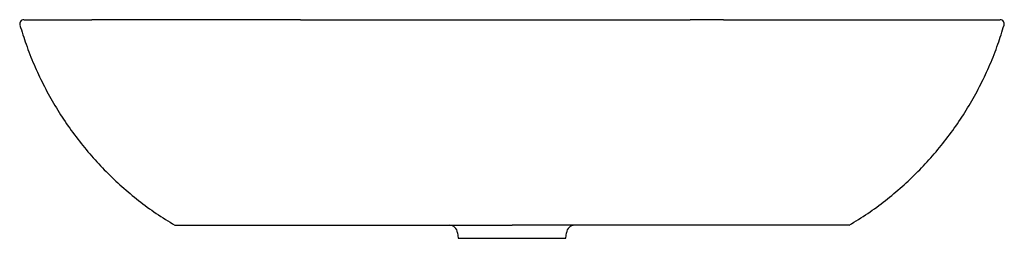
# Model space of a CAD drawing. Header units: millimetres. Extents: x 4588.887 to 4589.485, y 2626.758 to 2626.891.
import ezdxf

# ---------------------------------------------------------------- set-up
doc = ezdxf.new("R2010")
doc.units = ezdxf.units.MM
doc.layers.add('SANINDUSA', color=3, linetype='Continuous')

msp = doc.modelspace()

# ---------------------------------------------------------------- linework, layer by layer
at = {"layer": 'SANINDUSA'}
for p, q in [((4589.48252, 2626.89142), (4589.48252, 2626.89142)), ((4589.15294, 2626.76186), (4589.15324, 2626.75843)), ((4589.15324, 2626.75843), (4589.18605, 2626.75843)), ((4589.18605, 2626.75843), (4589.21885, 2626.75843)), ((4589.21885, 2626.75843), (4589.21915, 2626.76186))]:
    msp.add_line(p, q, dxfattribs=at)
for centre, radius, start, end in [((4588.88935, 2626.88892), 0.0025, 89.99999, 196.94448), ((4589.48275, 2626.88892), 0.0025, 342.81536, 90.00001), ((4589.14796, 2626.76142), 0.005, 5, 90), ((4589.22413, 2626.76142), 0.005, 90, 175)]:
    msp.add_arc(centre, radius, start, end, dxfattribs=at)
for points, knots in [([(4588.88951, 2626.89142), (4588.88949, 2626.89142), (4588.88944, 2626.89142), (4588.89082, 2626.89142), (4588.89349, 2626.89142), (4588.89746, 2626.89142), (4588.90271, 2626.89142), (4588.90843, 2626.89142), (4588.91403, 2626.89142), (4588.91914, 2626.89142), (4588.92469, 2626.89142), (4588.92876, 2626.89142), (4588.93079, 2626.89142)], [0, 0, 0, 0, 0.072399, 0.196528, 0.317806, 0.439085, 0.563933, 0.688781, 0.766141, 0.843501, 0.92175, 1, 1, 1, 1]), ([(4589.0575, 2626.89142), (4589.05597, 2626.89142), (4589.05445, 2626.89142), (4589.0514, 2626.89142), (4589.04988, 2626.89142), (4589.04532, 2626.89142), (4589.0423, 2626.89142), (4589.03778, 2626.89142), (4589.03627, 2626.89142), (4589.03327, 2626.89142), (4589.03177, 2626.89142), (4589.0273, 2626.89142), (4589.02435, 2626.89142), (4589.01555, 2626.89142), (4589.00978, 2626.89142), (4589.00268, 2626.89142), (4589.00127, 2626.89142), (4588.99846, 2626.89142), (4588.99706, 2626.89142), (4588.99288, 2626.89142), (4588.99013, 2626.89142), (4588.98471, 2626.89142), (4588.98203, 2626.89142), (4588.97675, 2626.89142), (4588.97414, 2626.89142), (4588.96647, 2626.89142), (4588.96154, 2626.89142), (4588.95441, 2626.89142), (4588.95208, 2626.89142), (4588.94752, 2626.89142), (4588.9453, 2626.89142), (4588.94097, 2626.89142), (4588.93885, 2626.89142), (4588.93577, 2626.89142), (4588.93475, 2626.89142), (4588.93325, 2626.89142), (4588.93275, 2626.89142), (4588.93176, 2626.89142), (4588.93128, 2626.89142), (4588.93079, 2626.89142)], [0, 0, 0, 0, 0.03125, 0.03125, 0.0625, 0.0625, 0.125, 0.125, 0.15625, 0.15625, 0.1875, 0.1875, 0.25, 0.25, 0.375, 0.375, 0.40625, 0.40625, 0.4375, 0.4375, 0.5, 0.5, 0.5625, 0.5625, 0.625, 0.625, 0.75, 0.75, 0.8125, 0.8125, 0.875, 0.875, 0.9375, 0.9375, 0.96875, 0.96875, 0.984375, 0.984375, 1, 1, 1, 1]), ([(4589.0575, 2626.89142), (4589.06088, 2626.89142), (4589.06425, 2626.89142), (4589.07101, 2626.89142), (4589.07438, 2626.89142), (4589.07776, 2626.89142)], [0, 0, 0, 0, 0.5, 0.5, 1, 1, 1, 1]), ([(4589.07776, 2626.89142), (4589.09578, 2626.89142), (4589.11382, 2626.89142), (4589.14991, 2626.89142), (4589.16797, 2626.89142), (4589.18605, 2626.89142)], [0, 0, 0, 0, 0.5, 0.5, 1, 1, 1, 1]), ([(4589.18605, 2626.89142), (4589.20412, 2626.89142), (4589.22218, 2626.89142), (4589.25828, 2626.89142), (4589.27631, 2626.89142), (4589.29433, 2626.89142)], [0, 0, 0, 0, 0.5, 0.5, 1, 1, 1, 1]), ([(4589.31458, 2626.89142), (4589.31121, 2626.89142), (4589.30784, 2626.89142), (4589.30109, 2626.89142), (4589.29771, 2626.89142), (4589.29433, 2626.89142)], [0, 0, 0, 0, 0.5, 0.5, 1, 1, 1, 1]), ([(4589.31458, 2626.89142), (4589.31612, 2626.89142), (4589.31765, 2626.89142), (4589.32071, 2626.89142), (4589.32223, 2626.89142), (4589.3268, 2626.89142), (4589.32983, 2626.89142), (4589.33437, 2626.89142), (4589.33587, 2626.89142), (4589.33888, 2626.89142), (4589.34039, 2626.89142), (4589.34487, 2626.89142), (4589.34782, 2626.89142), (4589.35661, 2626.89142), (4589.36235, 2626.89142), (4589.37361, 2626.89142), (4589.37913, 2626.89142), (4589.38723, 2626.89142), (4589.3899, 2626.89142), (4589.39519, 2626.89142), (4589.39781, 2626.89142), (4589.40551, 2626.89142), (4589.41046, 2626.89142), (4589.41761, 2626.89142), (4589.41995, 2626.89142), (4589.42452, 2626.89142), (4589.42675, 2626.89142), (4589.4311, 2626.89142), (4589.43322, 2626.89142), (4589.43631, 2626.89142), (4589.43733, 2626.89142), (4589.43884, 2626.89142), (4589.43934, 2626.89142), (4589.44033, 2626.89142), (4589.44082, 2626.89142), (4589.44131, 2626.89142)], [0, 0, 0, 0, 0.03125, 0.03125, 0.0625, 0.0625, 0.125, 0.125, 0.15625, 0.15625, 0.1875, 0.1875, 0.25, 0.25, 0.375, 0.375, 0.5, 0.5, 0.5625, 0.5625, 0.625, 0.625, 0.75, 0.75, 0.8125, 0.8125, 0.875, 0.875, 0.9375, 0.9375, 0.96875, 0.96875, 0.984375, 0.984375, 1, 1, 1, 1]), ([(4589.44131, 2626.89142), (4589.44332, 2626.89142), (4589.44734, 2626.89142), (4589.45287, 2626.89142), (4589.45801, 2626.89142), (4589.46358, 2626.89142), (4589.4692, 2626.89142), (4589.47446, 2626.89142), (4589.47852, 2626.89142), (4589.48123, 2626.89142), (4589.48263, 2626.89142), (4589.48261, 2626.89142), (4589.4826, 2626.89142)], [0, 0, 0, 0, 0.077366, 0.154731, 0.232986, 0.311241, 0.432524, 0.553806, 0.678649, 0.80349, 0.924085, 1, 1, 1, 1]), ([(4588.88699, 2626.88818), (4588.88819, 2626.88426), (4588.89068, 2626.87611), (4588.89545, 2626.86408), (4588.90102, 2626.85209), (4588.90733, 2626.84052), (4588.91434, 2626.82938), (4588.92202, 2626.81871), (4588.93036, 2626.80854), (4588.93932, 2626.7989), (4588.94889, 2626.78982), (4588.95905, 2626.78135), (4588.96974, 2626.77345), (4588.97727, 2626.76877), (4588.98105, 2626.76642)], [0, 0, 0, 0, 0.078125, 0.162297, 0.246148, 0.329767, 0.413237, 0.496637, 0.580043, 0.663534, 0.747188, 0.831089, 0.915327, 1, 1, 1, 1]), ([(4589.39105, 2626.76642), (4589.39482, 2626.76877), (4589.40236, 2626.77345), (4589.41304, 2626.78135), (4589.4232, 2626.78982), (4589.43277, 2626.7989), (4589.44174, 2626.80854), (4589.45007, 2626.81871), (4589.45776, 2626.82938), (4589.46476, 2626.84052), (4589.47107, 2626.85209), (4589.47664, 2626.86408), (4589.48141, 2626.87611), (4589.4839, 2626.88426), (4589.4851, 2626.88818)], [0, 0, 0, 0, 0.084673, 0.168911, 0.252812, 0.336466, 0.419957, 0.503363, 0.586763, 0.670233, 0.753852, 0.837703, 0.921875, 1, 1, 1, 1]), ([(4588.98111, 2626.76642), (4588.98109, 2626.76642), (4588.981, 2626.76642), (4588.9815, 2626.76642), (4588.98261, 2626.76642), (4588.9844, 2626.76642), (4588.98677, 2626.76642), (4588.98979, 2626.76642), (4588.99339, 2626.76642), (4588.99751, 2626.76642), (4589.00215, 2626.76642), (4589.00733, 2626.76642), (4589.01297, 2626.76642), (4589.01898, 2626.76642), (4589.02535, 2626.76642), (4589.03212, 2626.76642), (4589.03883, 2626.76642), (4589.04534, 2626.76642), (4589.05162, 2626.76642), (4589.05804, 2626.76642), (4589.0624, 2626.76642), (4589.06459, 2626.76642)], [0, 0, 0, 0, 0.015089, 0.072387, 0.129685, 0.185354, 0.241022, 0.298308, 0.355593, 0.411267, 0.466941, 0.524231, 0.581522, 0.637194, 0.692866, 0.750156, 0.807445, 0.855084, 0.902723, 0.951361, 1, 1, 1, 1]), ([(4589.06459, 2626.76642), (4589.06881, 2626.76642), (4589.07754, 2626.76642), (4589.09154, 2626.76642), (4589.10643, 2626.76642), (4589.12724, 2626.76642), (4589.1546, 2626.76642), (4589.17592, 2626.76642), (4589.18605, 2626.76642)], [0.5, 0.5, 0.5, 0.5, 0.51235998, 0.52471996, 0.53707994, 0.54943992, 0.57415988, 0.59887984, 0.59887984, 0.59887984, 0.59887984]), ([(4589.30751, 2626.76642), (4589.30329, 2626.76642), (4589.29455, 2626.76642), (4589.28056, 2626.76642), (4589.26566, 2626.76642), (4589.24485, 2626.76642), (4589.21749, 2626.76642), (4589.19618, 2626.76642), (4589.18605, 2626.76642)], [0.5, 0.5, 0.5, 0.5, 0.51235998, 0.52471996, 0.53707994, 0.54943992, 0.57415988, 0.59887984, 0.59887984, 0.59887984, 0.59887984]), ([(4589.39099, 2626.76642), (4589.391, 2626.76642), (4589.39109, 2626.76642), (4589.3906, 2626.76642), (4589.38948, 2626.76642), (4589.3877, 2626.76642), (4589.38532, 2626.76642), (4589.38231, 2626.76642), (4589.37871, 2626.76642), (4589.37458, 2626.76642), (4589.36995, 2626.76642), (4589.36477, 2626.76642), (4589.35912, 2626.76642), (4589.35312, 2626.76642), (4589.34674, 2626.76642), (4589.33998, 2626.76642), (4589.33326, 2626.76642), (4589.32675, 2626.76642), (4589.32047, 2626.76642), (4589.31405, 2626.76642), (4589.30969, 2626.76642), (4589.30751, 2626.76642)], [0, 0, 0, 0, 0.015089, 0.072387, 0.129685, 0.185354, 0.241022, 0.298308, 0.355593, 0.411267, 0.466941, 0.524231, 0.581522, 0.637194, 0.692866, 0.750156, 0.807445, 0.855084, 0.902723, 0.951361, 1, 1, 1, 1])]:
    msp.add_open_spline(points, degree=3, knots=knots, dxfattribs=at)

doc.saveas('drawing.dxf')
